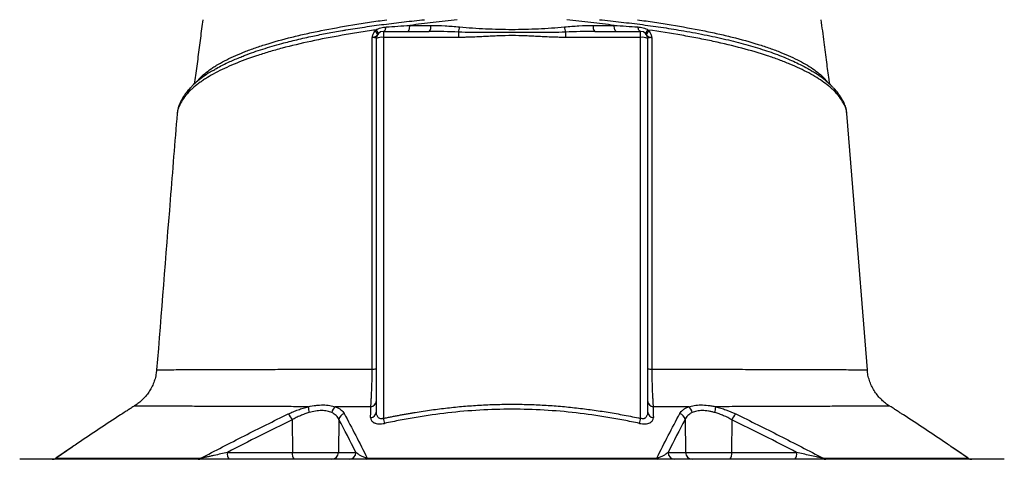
# Model space of a CAD drawing. Header units: millimetres. Extents: x 2154 to 3654, y 1062 to 4821.
# Tile 12 of 13: x 2483 to 3325, y 3849 to 4225. Entities that reach past the tile are written whole.
import ezdxf

# ---------------------------------------------------------------- set-up
doc = ezdxf.new("R2010")
doc.units = ezdxf.units.MM
doc.header["$LTSCALE"] = 2

msp = doc.modelspace()

# ---------------------------------------------------------------- linework, layer by layer
at = {"color": 7, "linetype": 'Continuous', "lineweight": 25}
for p, q in [((2793.62, 4214.98), (2793.62, 4209.82)), ((2793.62, 4214.98), (2832.8, 4214.98)), ((2857.78, 4214.34), (2857.78, 4209.82)), ((2949.46, 4214.34), (2949.46, 4209.82)), ((2974.45, 4214.98), (3013.62, 4214.98)), ((3013.62, 4209.82), (3013.62, 4214.98)), ((2787.62, 3889.74), (2787.62, 4208.98)), ((2793.62, 4209.82), (2793.62, 3884)), ((2857.78, 4209.82), (2793.62, 4209.82)), ((3013.62, 4209.82), (2949.46, 4209.82)), ((3013.62, 3884), (3013.62, 4209.82)), ((3019.62, 4208.98), (3019.62, 3889.74)), ((3178.88, 4166.51), (3178.73, 4166.67)), ((2617.41, 4144.79), (2617.37, 4144.29)), ((3189.98, 4144.18), (3189.86, 4144.79)), ((3207.29, 3925.62), (3207.37, 3925.62)), ((3226.76, 3894.41), (3226.73, 3894.41)), ((2715.69, 3882.77), (2715.81, 3854.88)), ((2755.61, 3883.06), (2755.13, 3854.88)), ((3051.64, 3883.06), (3052.11, 3854.88)), ((3091.56, 3882.77), (3091.43, 3854.88)), ((2527.39, 3859.42), (2513.93, 3850.1)), ((2482.62, 3848.98), (2482.62, 3848.98)), ((3324.63, 3848.98), (2482.62, 3848.98)), ((2660.3, 3854.88), (2715.81, 3854.88)), ((2715.81, 3854.88), (2755.13, 3854.88)), ((2755.13, 3854.88), (2770.1, 3854.88)), ((3037.15, 3854.88), (3052.11, 3854.88)), ((3052.11, 3854.88), (3091.43, 3854.88)), ((3091.43, 3854.88), (3146.95, 3854.88)), ((3324.63, 3848.98), (3324.63, 3848.98))]:
    msp.add_line(p, q, dxfattribs=at)
at = {"color": 8, "linetype": 'Continuous', "lineweight": 25}
for p, q in [((2634.29, 4172.06), (2634.75, 4172.78)), ((3172.6, 4172.13), (3172.5, 4172.77)), ((3172.5, 4172.77), (3173.23, 4171.64)), ((2527.78, 3859.62), (2513.62, 3849.82)), ((3293.62, 3849.82), (3278.93, 3859.99))]:
    msp.add_line(p, q, dxfattribs=at)
at = {"color": 7, "linetype": 'Continuous', "lineweight": 25, "flags": 128}
for points in [[(2793.62, 4214.98), (2793.99, 4215.05), (2794.36, 4215.25), (2794.7, 4215.58), (2795.03, 4216.03), (2795.32, 4216.59), (2795.57, 4217.24), (2795.78, 4217.98), (2795.94, 4218.79)], [(2814.46, 4214.98), (2814.79, 4215.08), (2815.11, 4215.36), (2815.42, 4215.82), (2815.69, 4216.45), (2815.92, 4217.21), (2816.1, 4218.1), (2816.24, 4219.08), (2816.31, 4220.12)], [(2992.78, 4214.98), (2992.45, 4215.08), (2992.13, 4215.36), (2991.83, 4215.82), (2991.56, 4216.45), (2991.33, 4217.21), (2991.14, 4218.1), (2991.01, 4219.08), (2990.93, 4220.12)], [(3013.62, 4214.98), (3013.25, 4215.05), (3012.89, 4215.25), (3012.54, 4215.58), (3012.22, 4216.03), (3011.93, 4216.59), (3011.67, 4217.24), (3011.46, 4217.98), (3011.3, 4218.79)], [(3207.5, 3925.63), (3195.91, 4070.96), (3190.01, 4144.8)]]:
    msp.add_lwpolyline(points, dxfattribs=at)
at = {"color": 7, "linetype": 'Continuous', "lineweight": 25}
for centre, radius, start, end in [((2828.24, 4219.07), 6.12, 318.17656, 9.69023), ((2841.12, 4220.23), 17.67, 340.51498, 355.27945), ((2966.12, 4220.23), 17.67, 184.72055, 199.48502), ((2979.01, 4219.07), 6.12, 170.30977, 221.82344), ((2783.54, 4210.15), 5.66, 23.88868, 60.78744), ((2784.37, 4212.2), 4.84, 9.24299, 55.02444), ((2793.62, 4208.98), 6, 90, 180), ((3013.62, 4208.98), 6, 0, 90), ((3022.87, 4212.2), 4.84, 124.97556, 170.75701), ((3023.7, 4210.15), 5.66, 119.21256, 156.11132), ((2792.15, 4198.42), 11.5, 82.65042, 113.19586), ((3015.09, 4198.42), 11.5, 66.80414, 97.34958), ((2784.7, 3941.61), 15.43, 267.53228, 280.90614), ((3022.54, 3941.61), 15.43, 259.09391, 272.46771), ((2782.17, 3899.25), 5.46, 276.73252, 356.74598), ((3025.08, 3899.24), 5.46, 183.25435, 263.26851), ((2747.96, 3893.64), 18.51, 178.99491, 194.70553), ((2756.79, 3887.79), 7.34, 123.64611, 171.45211), ((3050.45, 3887.79), 7.34, 8.54574, 56.35025), ((3059.29, 3893.64), 18.51, 345.29632, 1.00913), ((2701.77, 3877.13), 15.02, 22.05748, 45.25191), ((2761.88, 3881.98), 6.37, 106.81928, 170.22076), ((2782.16, 3890.06), 5.47, 276.15505, 356.64553), ((2899.52, 3906.32), 108.23, 191.90059, 194.22634), ((2907.73, 3906.32), 108.21, 345.77228, 348.09828), ((3025.08, 3890.06), 5.47, 183.35451, 263.84499), ((3045.36, 3881.98), 6.37, 9.78019, 73.18254), ((3105.48, 3877.13), 15.02, 134.74778, 157.94153), ((2510.44, 3854.98), 6, 270.00008, 305.34457), ((2510.62, 3854.76), 5.78, 270.03734, 301.23082), ((2635.26, 3852.08), 3.1, 271.38011, 313.78027), ((2667.13, 3853.53), 6.97, 168.8058, 220.70472), ((2722.65, 3853.53), 6.97, 168.8058, 220.70472), ((2749.23, 3854.88), 5.9, 270.98724, 359.999), ((2764.2, 3854.88), 5.9, 270.98724, 359.999), ((2778.57, 3850.27), 1.31, 282.04832, 342.44781), ((3028.68, 3850.27), 1.31, 197.55397, 257.9527), ((3043.04, 3854.88), 5.9, 180.001, 269.01276), ((3058.01, 3854.88), 5.9, 180.001, 269.01276), ((3084.6, 3853.53), 6.97, 319.29528, 11.1942), ((3140.11, 3853.53), 6.97, 319.29528, 11.1942), ((3171.99, 3852.08), 3.1, 226.22234, 268.62013), ((3296.81, 3854.98), 6, 234.73929, 269.99999), ((3296.62, 3854.76), 5.78, 238.77219, 269.96266)]:
    msp.add_arc(centre, radius, start, end, dxfattribs=at)
at = {"color": 8, "linetype": 'Continuous', "lineweight": 25}
for centre, radius, start, end in [((2632.43, 4163.03), 5.35, 136.79731, 179.80848), ((3174.82, 4163.02), 5.36, 0.21199, 40.72616), ((2624.97, 4151.94), 5.54, 154.182, 177.13615), ((3182.27, 4151.94), 5.54, 2.86418, 25.58177)]:
    msp.add_arc(centre, radius, start, end, dxfattribs=at)
at = {"color": 7, "linetype": 'Continuous', "lineweight": 25}
for points, knots in [([(2639.16, 4224.98), (2638.49, 4219.71), (2637.14, 4209.15), (2635.08, 4193.18), (2633.38, 4180.11), (2632.3, 4172.39), (2631.96, 4169.97)], [0, 0, 0, 0, 0.289897, 0.579816, 0.868373, 1, 1, 1, 1]), ([(2635.7, 4173.93), (2635.78, 4174.02), (2635.86, 4174.1), (2636.02, 4174.27), (2636.26, 4174.53), (2636.83, 4175.13), (2637.34, 4175.65), (2638.39, 4176.67), (2639.13, 4177.35), (2641.46, 4179.38), (2643.16, 4180.73), (2645.95, 4182.72), (2646.91, 4183.38), (2648.91, 4184.7), (2649.95, 4185.35), (2653.15, 4187.28), (2655.42, 4188.56), (2662.64, 4192.31), (2667.99, 4194.73), (2676.83, 4198.25), (2679.9, 4199.41), (2684.73, 4201.11), (2686.37, 4201.67), (2689.72, 4202.78), (2691.44, 4203.33), (2700.16, 4206.06), (2707.57, 4208.13), (2719.35, 4211.07), (2723.39, 4212.02), (2729.6, 4213.4), (2731.7, 4213.86), (2735.96, 4214.76), (2738.11, 4215.2), (2749.01, 4217.38), (2758.06, 4218.99), (2772.11, 4221.28), (2776.88, 4222.03), (2784.14, 4223.13), (2786.58, 4223.5), (2791.49, 4224.24), (2793.97, 4224.61), (2796.45, 4224.98)], [0, 0, 0, 0, 0.003906, 0.003906, 0.007812, 0.015625, 0.03125, 0.03125, 0.0625, 0.0625, 0.125, 0.125, 0.15625, 0.15625, 0.1875, 0.1875, 0.25, 0.25, 0.375, 0.375, 0.4375, 0.4375, 0.46875, 0.46875, 0.5, 0.5, 0.625, 0.625, 0.6875, 0.6875, 0.71875, 0.71875, 0.75, 0.75, 0.875, 0.875, 0.9375, 0.9375, 0.96875, 0.96875, 1, 1, 1, 1]), ([(2787.14, 4216.16), (2787.81, 4216.58), (2788.51, 4216.94), (2789.95, 4217.55), (2790.69, 4217.81), (2792.18, 4218.23), (2792.93, 4218.39), (2794.44, 4218.65), (2795.19, 4218.74), (2795.94, 4218.79)], [0, 0, 0, 0, 0.25, 0.25, 0.5, 0.5, 0.75, 0.75, 1, 1, 1, 1]), ([(2856.71, 4224.98), (2853.27, 4224.55), (2849.84, 4224.14), (2843.01, 4223.33), (2839.62, 4222.93), (2829.52, 4221.74), (2822.87, 4220.94), (2816.31, 4220.12)], [0, 0, 0, 0, 0.25, 0.25, 0.5, 0.5, 1, 1, 1, 1]), ([(2834.27, 4220.1), (2838.32, 4220.09), (2842.39, 4219.95), (2850.54, 4219.48), (2854.63, 4219.16), (2858.74, 4218.78)], [0, 0, 0, 0, 0.5, 0.5, 1, 1, 1, 1]), ([(2858.74, 4218.78), (2862.43, 4218.44), (2866.15, 4218.15), (2873.59, 4217.66), (2877.33, 4217.45), (2888.56, 4216.92), (2896.1, 4216.7), (2911.16, 4216.7), (2918.68, 4216.92), (2929.92, 4217.45), (2933.66, 4217.66), (2941.1, 4218.15), (2944.81, 4218.44), (2948.51, 4218.78)], [0, 0, 0, 0, 0.125, 0.125, 0.25, 0.25, 0.5, 0.5, 0.75, 0.75, 0.875, 0.875, 1, 1, 1, 1]), ([(2948.51, 4218.78), (2952.61, 4219.16), (2956.7, 4219.48), (2964.86, 4219.95), (2968.92, 4220.09), (2972.98, 4220.1)], [0, 0, 0, 0, 0.5, 0.5, 1, 1, 1, 1]), ([(2990.93, 4220.12), (2984.39, 4220.94), (2977.76, 4221.74), (2967.67, 4222.93), (2964.29, 4223.32), (2957.48, 4224.13), (2954.07, 4224.54), (2950.65, 4224.97)], [0, 0, 0, 0, 0.5, 0.5, 0.75, 0.75, 1, 1, 1, 1]), ([(3010.82, 4224.98), (3015.79, 4224.23), (3020.71, 4223.5), (3030.4, 4222.02), (3035.16, 4221.28), (3049.2, 4218.99), (3058.23, 4217.38), (3069.09, 4215.21), (3071.24, 4214.77), (3075.5, 4213.87), (3077.61, 4213.41), (3083.85, 4212.02), (3087.9, 4211.06), (3099.69, 4208.13), (3107.09, 4206.06), (3117.5, 4202.81), (3120.85, 4201.69), (3125.71, 4199.98), (3127.3, 4199.4), (3130.41, 4198.24), (3131.92, 4197.65), (3139.33, 4194.7), (3144.69, 4192.27), (3154.3, 4187.26), (3158.55, 4184.69), (3164.07, 4180.73), (3165.77, 4179.39), (3168.11, 4177.36), (3168.85, 4176.67), (3169.9, 4175.65), (3170.41, 4175.13), (3170.99, 4174.53), (3171.23, 4174.27), (3171.38, 4174.1), (3171.46, 4174.02), (3171.54, 4173.93)], [0, 0, 0, 0, 0.0625, 0.0625, 0.125, 0.125, 0.25, 0.25, 0.28125, 0.28125, 0.3125, 0.3125, 0.375, 0.375, 0.5, 0.5, 0.5625, 0.5625, 0.59375, 0.59375, 0.625, 0.625, 0.75, 0.75, 0.875, 0.875, 0.9375, 0.9375, 0.96875, 0.96875, 0.984375, 0.992187, 0.996094, 0.996094, 1, 1, 1, 1]), ([(3011.3, 4218.79), (3012.81, 4218.69), (3014.33, 4218.44), (3016.56, 4217.81), (3017.3, 4217.55), (3018.74, 4216.94), (3019.43, 4216.58), (3020.1, 4216.16)], [0, 0, 0, 0, 0.5, 0.5, 0.75, 0.75, 1, 1, 1, 1]), ([(3175.31, 4169.73), (3175.11, 4171.12), (3174.23, 4177.41), (3172.66, 4189.4), (3170.44, 4206.44), (3168.9, 4218.55), (3168.08, 4224.98)], [0, 0, 0, 0, 0.075401, 0.341304, 0.649487, 1, 1, 1, 1]), ([(2787.14, 4216.16), (2782.25, 4215.46), (2777.4, 4214.73), (2770.22, 4213.6), (2767.84, 4213.22), (2763.11, 4212.43), (2760.76, 4212.04), (2749.11, 4210.01), (2740.18, 4208.29), (2723.08, 4204.62), (2714.91, 4202.67), (2705.17, 4200.08), (2703.24, 4199.56), (2699.45, 4198.49), (2697.59, 4197.96), (2693.92, 4196.87), (2692.11, 4196.32), (2688.55, 4195.2), (2686.79, 4194.64), (2678.21, 4191.8), (2671.86, 4189.44), (2660.18, 4184.57), (2654.84, 4182.05), (2647.57, 4178.16), (2645.27, 4176.84), (2642.01, 4174.83), (2640.95, 4174.16), (2638.91, 4172.8), (2637.91, 4172.11), (2635.03, 4170.05), (2633.25, 4168.67), (2630.79, 4166.57), (2630, 4165.87), (2628.49, 4164.47), (2627.77, 4163.77), (2627.08, 4163.05)], [0, 0, 0, 0, 0.0625, 0.0625, 0.09375, 0.09375, 0.125, 0.125, 0.25, 0.25, 0.375, 0.375, 0.40625, 0.40625, 0.4375, 0.4375, 0.46875, 0.46875, 0.5, 0.5, 0.625, 0.625, 0.75, 0.75, 0.8125, 0.8125, 0.84375, 0.84375, 0.875, 0.875, 0.9375, 0.9375, 0.96875, 0.96875, 1, 1, 1, 1]), ([(2784.16, 4209.78), (2784.19, 4210.02), (2784.24, 4210.25), (2784.34, 4210.73), (2784.4, 4210.96), (2784.6, 4211.66), (2784.76, 4212.12), (2785.3, 4213.45), (2785.76, 4214.3), (2786.3, 4215.08)], [0, 0, 0, 0, 0.125, 0.125, 0.25, 0.25, 0.5, 0.5, 1, 1, 1, 1]), ([(2788.72, 4212.44), (2788.42, 4212.02), (2788.19, 4211.64), (2787.68, 4211), (2787.4, 4210.73), (2786.71, 4210.31), (2786.3, 4210.15), (2785.57, 4209.96), (2785.31, 4209.91), (2784.76, 4209.83), (2784.46, 4209.8), (2784.16, 4209.78)], [0, 0, 0, 0, 0.25, 0.25, 0.5, 0.5, 0.75, 0.75, 0.875, 0.875, 1, 1, 1, 1]), ([(2949.46, 4214.34), (2945.65, 4214.17), (2941.84, 4214.08), (2934.2, 4213.98), (2930.38, 4213.97), (2922.74, 4213.99), (2918.92, 4214.01), (2911.27, 4214.06), (2907.44, 4214.07), (2899.79, 4214.07), (2895.97, 4214.06), (2888.32, 4214.01), (2884.5, 4213.99), (2876.86, 4213.97), (2873.04, 4213.98), (2865.41, 4214.08), (2861.59, 4214.17), (2857.78, 4214.34)], [0, 0, 0, 0, 0.125, 0.125, 0.25, 0.25, 0.375, 0.375, 0.5, 0.5, 0.625, 0.625, 0.75, 0.75, 0.875, 0.875, 1, 1, 1, 1]), ([(2949.46, 4209.82), (2948.77, 4209.82), (2947.34, 4209.83), (2945.16, 4209.86), (2942.87, 4209.9), (2940.47, 4209.97), (2937.93, 4210.06), (2935.19, 4210.17), (2931.37, 4210.35), (2926.55, 4210.59), (2920.83, 4210.88), (2913.2, 4211.22), (2903.64, 4211.44), (2894.09, 4211.22), (2886.45, 4210.88), (2880.72, 4210.59), (2875.89, 4210.35), (2872.07, 4210.17), (2868.79, 4210.04), (2865.24, 4209.92), (2861.41, 4209.84), (2858.96, 4209.83), (2857.78, 4209.82)], [0, 0, 0, 0, 0.022684, 0.046516, 0.071499, 0.097634, 0.124921, 0.154514, 0.187387, 0.249861, 0.312336, 0.374801, 0.499716, 0.624752, 0.687296, 0.74984, 0.812385, 0.845303, 0.874927, 0.919825, 0.961514, 1, 1, 1, 1]), ([(3018.53, 4212.44), (3018.82, 4212.03), (3019.05, 4211.64), (3019.56, 4210.99), (3019.84, 4210.73), (3020.54, 4210.31), (3020.95, 4210.15), (3021.92, 4209.9), (3022.48, 4209.82), (3023.08, 4209.78)], [0, 0, 0, 0, 0.25, 0.25, 0.5, 0.5, 0.75, 0.75, 1, 1, 1, 1]), ([(3180.17, 4163.04), (3179.49, 4163.75), (3178.77, 4164.46), (3177.25, 4165.87), (3176.47, 4166.57), (3174, 4168.66), (3172.23, 4170.04), (3166.52, 4174.13), (3162.19, 4176.8), (3152.5, 4182), (3147.14, 4184.54), (3139.75, 4187.62), (3138.23, 4188.23), (3135.15, 4189.44), (3133.57, 4190.04), (3128.78, 4191.82), (3125.47, 4192.98), (3115.22, 4196.37), (3107.95, 4198.52), (3092.54, 4202.62), (3084.39, 4204.57), (3073.64, 4206.88), (3071.45, 4207.33), (3067.04, 4208.23), (3064.82, 4208.67), (3060.32, 4209.54), (3058.05, 4209.97), (3053.46, 4210.81), (3051.14, 4211.22), (3039.48, 4213.25), (3029.9, 4214.75), (3020.1, 4216.16)], [0, 0, 0, 0, 0.03125, 0.03125, 0.0625, 0.0625, 0.125, 0.125, 0.25, 0.25, 0.375, 0.375, 0.40625, 0.40625, 0.4375, 0.4375, 0.5, 0.5, 0.625, 0.625, 0.75, 0.75, 0.78125, 0.78125, 0.8125, 0.8125, 0.84375, 0.84375, 0.875, 0.875, 1, 1, 1, 1]), ([(3020.94, 4215.08), (3021.48, 4214.3), (3021.94, 4213.45), (3022.49, 4212.11), (3022.65, 4211.66), (3022.85, 4210.96), (3022.91, 4210.73), (3023.01, 4210.25), (3023.05, 4210.02), (3023.08, 4209.78)], [0, 0, 0, 0, 0.5, 0.5, 0.75, 0.75, 0.875, 0.875, 1, 1, 1, 1]), ([(2784.04, 3926.19), (2784.07, 3949.92), (2784.09, 3973.64), (2784.13, 4021.02), (2784.14, 4044.69), (2784.17, 4091.97), (2784.17, 4115.58), (2784.18, 4162.74), (2784.17, 4186.27), (2784.16, 4209.78)], [0, 0, 0, 0, 0.25, 0.25, 0.5, 0.5, 0.75, 0.75, 1, 1, 1, 1]), ([(2787.62, 4208.98), (2787.62, 4209.07), (2787.54, 4209.15), (2787.31, 4209.26), (2787.21, 4209.3), (2786.99, 4209.38), (2786.85, 4209.41), (2786.4, 4209.52), (2786.03, 4209.58), (2785.18, 4209.69), (2784.69, 4209.74), (2784.16, 4209.78)], [0, 0, 0, 0, 0.25, 0.25, 0.375, 0.375, 0.5, 0.5, 0.75, 0.75, 1, 1, 1, 1]), ([(3023.08, 4209.78), (3022.55, 4209.74), (3022.06, 4209.69), (3021.21, 4209.58), (3020.84, 4209.52), (3020.39, 4209.41), (3020.26, 4209.38), (3020.03, 4209.3), (3019.93, 4209.26), (3019.7, 4209.15), (3019.62, 4209.07), (3019.62, 4208.98)], [0, 0, 0, 0, 0.25, 0.25, 0.5, 0.5, 0.625, 0.625, 0.75, 0.75, 1, 1, 1, 1]), ([(3023.08, 4209.78), (3023.07, 4186.27), (3023.07, 4162.74), (3023.07, 4115.58), (3023.08, 4091.97), (3023.1, 4044.69), (3023.12, 4021.02), (3023.15, 3973.64), (3023.18, 3949.92), (3023.21, 3926.19)], [0, 0, 0, 0, 0.25, 0.25, 0.5, 0.5, 0.75, 0.75, 1, 1, 1, 1]), ([(2647.96, 4181.46), (2648.89, 4182.07), (2652.96, 4184.7), (2660.8, 4188.6), (2668.52, 4191.75), (2671.73, 4193.06)], [0, 0, 0, 0, 0.147684, 0.64502, 1, 1, 1, 1]), ([(3138.09, 4192.03), (3142.22, 4190.26), (3148.86, 4187.42), (3156, 4183.6), (3159.23, 4181.61), (3160.57, 4180.78)], [0, 0, 0, 0, 0.489168, 0.787524, 1, 1, 1, 1]), ([(2647.37, 4181.25), (2646.71, 4180.86), (2643.97, 4179.26), (2639.72, 4176.35), (2634.65, 4172.48), (2630.95, 4169.26), (2629.13, 4167.24), (2628.59, 4166.65)], [0, 0, 0, 0, 0.085046, 0.351112, 0.616923, 0.887659, 1, 1, 1, 1]), ([(3178.68, 4166.36), (3178.15, 4166.95), (3176.37, 4168.93), (3172.72, 4172.21), (3167.72, 4176.14), (3163.82, 4178.91), (3161.45, 4180.3), (3161.12, 4180.49)], [0, 0, 0, 0, 0.121036, 0.400053, 0.678675, 0.955884, 1, 1, 1, 1]), ([(2627.08, 4163.05), (2625.38, 4161.27), (2623.88, 4159.43), (2621.33, 4155.76), (2620.27, 4153.93), (2619.44, 4152.22)], [0, 0, 0, 0, 0.5, 0.5, 1, 1, 1, 1]), ([(2628.56, 4166.67), (2627.6, 4165.62), (2625.41, 4163.23), (2622.71, 4159.35), (2620.88, 4156.26), (2620.15, 4154.65), (2620.01, 4154.35)], [0, 0, 0, 0, 0.25978, 0.59281, 0.922764, 1, 1, 1, 1]), ([(3187.27, 4154.33), (3186.63, 4155.59), (3185.32, 4158.15), (3182.56, 4162.18), (3180.32, 4165.07), (3178.86, 4166.5), (3178.71, 4166.65)], [0, 0, 0, 0, 0.309524, 0.632567, 0.962383, 1, 1, 1, 1]), ([(3187.8, 4152.22), (3186.97, 4153.93), (3185.92, 4155.75), (3183.37, 4159.42), (3181.88, 4161.26), (3180.17, 4163.04)], [0, 0, 0, 0, 0.5, 0.5, 1, 1, 1, 1]), ([(2620.05, 4154.31), (2619.72, 4153.64), (2618.78, 4151.76), (2617.97, 4149.32), (2617.71, 4147.54), (2617.65, 4147.05)], [0, 0, 0, 0, 0.2883862, 0.8059553, 1, 1, 1, 1]), ([(3190.07, 4144.14), (3190.06, 4144.42), (3190.04, 4146.04), (3189.35, 4148.99), (3188.42, 4152.11), (3187.51, 4153.85), (3187.27, 4154.32)], [0, 0, 0, 0, 0.079639, 0.465129, 0.854744, 1, 1, 1, 1]), ([(2617.24, 4144.8), (2615.27, 4120.19), (2609.43, 4047.13), (2603.6, 3974.07), (2599.74, 3925.62)], [0, 0, 0, 0, 0.33689, 1, 1, 1, 1]), ([(2617.5, 4146.18), (2617.37, 4145.59), (2617.22, 4144.95), (2617.22, 4144.31), (2617.22, 4144.26)], [0, 0, 0, 0, 0.929181, 1, 1, 1, 1]), ([(2599.64, 3925.64), (2599.57, 3924.64), (2599.38, 3922.03), (2598.42, 3917.94), (2596.89, 3913.49), (2594.9, 3909.37), (2592.53, 3905.61), (2589.85, 3902.24), (2586.94, 3899.27), (2583.83, 3896.74), (2581.64, 3895.16), (2580.45, 3894.52), (2580.39, 3894.49)], [0, 0, 0, 0, 0.079121, 0.20619, 0.32959, 0.449487, 0.565935, 0.678886, 0.788199, 0.893633, 0.994828, 1, 1, 1, 1]), ([(2782.81, 3893.82), (2782.97, 3895.5), (2783.13, 3897.47), (2783.31, 3900.32), (2783.34, 3900.91), (2783.41, 3902.13), (2783.45, 3902.76), (2783.54, 3904.69), (2783.6, 3906.03), (2783.71, 3908.82), (2783.76, 3910.26), (2783.83, 3912.51), (2783.85, 3913.27), (2783.89, 3914.83), (2783.91, 3915.62), (2783.99, 3919.58), (2784.03, 3922.85), (2784.04, 3926.19)], [0, 0, 0, 0, 0.25, 0.25, 0.3125, 0.3125, 0.375, 0.375, 0.5, 0.5, 0.625, 0.625, 0.6875, 0.6875, 0.75, 0.75, 1, 1, 1, 1]), ([(3023.21, 3926.19), (3023.22, 3922.85), (3023.26, 3919.6), (3023.35, 3914.86), (3023.39, 3913.29), (3023.48, 3910.29), (3023.53, 3908.84), (3023.64, 3906.05), (3023.7, 3904.7), (3023.83, 3902.12), (3023.9, 3900.91), (3024.04, 3898.63), (3024.12, 3897.56), (3024.27, 3895.58), (3024.35, 3894.66), (3024.44, 3893.82)], [0, 0, 0, 0, 0.25, 0.25, 0.375, 0.375, 0.5, 0.5, 0.625, 0.625, 0.75, 0.75, 0.875, 0.875, 1, 1, 1, 1]), ([(3226.77, 3894.48), (3226.72, 3894.51), (3225.43, 3895.19), (3223.05, 3896.94), (3219.66, 3899.75), (3216.55, 3903.08), (3213.78, 3906.8), (3211.44, 3910.86), (3209.57, 3915.2), (3208.26, 3919.76), (3207.56, 3923.26), (3207.49, 3925.24), (3207.48, 3925.63)], [0, 0, 0, 0, 0.004239, 0.115087, 0.2316, 0.351278, 0.472986, 0.596013, 0.71991, 0.844382, 0.969226, 1, 1, 1, 1]), ([(2580.24, 3894.38), (2580.17, 3894.33), (2580.01, 3894.23), (2578.54, 3893.25), (2576.13, 3891.66), (2572.89, 3889.55), (2570.21, 3887.82), (2568.85, 3886.95)], [0, 0, 0, 0, 0.17805, 0.380751, 0.590983, 0.792748, 1, 1, 1, 1]), ([(2712.34, 3887.8), (2713.69, 3888.45), (2715.06, 3889.07), (2717.86, 3890.26), (2719.28, 3890.82), (2722.14, 3891.86), (2723.58, 3892.34), (2725.78, 3893), (2726.52, 3893.21), (2727.99, 3893.61), (2728.72, 3893.8), (2729.45, 3893.97)], [0, 0, 0, 0, 0.25, 0.25, 0.5, 0.5, 0.75, 0.75, 0.875, 0.875, 1, 1, 1, 1]), ([(2729.45, 3893.97), (2731.67, 3894.44), (2733.83, 3894.82), (2737.02, 3895.22), (2738.07, 3895.32), (2740.14, 3895.45), (2741.16, 3895.49), (2744.13, 3895.48), (2746.01, 3895.33), (2748.67, 3894.92), (2749.53, 3894.75), (2751.18, 3894.36), (2751.97, 3894.14), (2752.73, 3893.9)], [0, 0, 0, 0, 0.25, 0.25, 0.375, 0.375, 0.5, 0.5, 0.75, 0.75, 0.875, 0.875, 1, 1, 1, 1]), ([(2749.54, 3888.88), (2748.94, 3889.15), (2748.31, 3889.4), (2746.99, 3889.84), (2746.29, 3890.04), (2744.09, 3890.52), (2742.52, 3890.69), (2740.01, 3890.7), (2739.14, 3890.66), (2737.37, 3890.5), (2736.47, 3890.38), (2733.76, 3889.91), (2731.93, 3889.47), (2730.06, 3888.94)], [0, 0, 0, 0, 0.125, 0.125, 0.25, 0.25, 0.5, 0.5, 0.625, 0.625, 0.75, 0.75, 1, 1, 1, 1]), ([(2752.73, 3893.9), (2753.6, 3893.57), (2754.42, 3893.19), (2755.93, 3892.34), (2756.61, 3891.89), (2758.43, 3890.41), (2759.37, 3889.3), (2760.04, 3888.08)], [0, 0, 0, 0, 0.25, 0.25, 0.5, 0.5, 1, 1, 1, 1]), ([(2782.81, 3893.82), (2777.66, 3893.83), (2772.59, 3893.84), (2762.56, 3893.87), (2757.61, 3893.88), (2752.73, 3893.9)], [0, 0, 0, 0, 0.5, 0.5, 1, 1, 1, 1]), ([(2782.75, 3884.62), (2782.76, 3886.61), (2782.77, 3888.59), (2782.79, 3890.57), (2782.79, 3891.65), (2782.8, 3892.74), (2782.81, 3893.82)], [0, 0, 0, 0, 0.006000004, 0.006000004, 0.006000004, 0.009284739, 0.009284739, 0.009284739, 0.009284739]), ([(2793.62, 3884), (2794.77, 3884.24), (2797.07, 3884.73), (2800.52, 3885.42), (2803.95, 3886.1), (2807.37, 3886.75), (2810.77, 3887.38), (2814.16, 3887.99), (2817.53, 3888.58), (2824.37, 3889.72), (2834.62, 3891.28), (2848.38, 3893.01), (2862.12, 3894.38), (2875.95, 3895.37), (2889.77, 3895.96), (2903.58, 3896.16), (2917.36, 3895.96), (2931.15, 3895.37), (2945.01, 3894.39), (2956.49, 3893.25), (2965.59, 3892.16), (2972.31, 3891.28), (2979.07, 3890.3), (2985.89, 3889.23), (2992.75, 3888.06), (2999.67, 3886.8), (3006.63, 3885.46), (3011.28, 3884.49), (3013.62, 3884)], [0, 0, 0, 0, 0.015939, 0.031794, 0.047567, 0.063258, 0.078867, 0.094395, 0.109843, 0.12521, 0.188192, 0.250162, 0.312872, 0.374969, 0.437621, 0.500012, 0.561814, 0.624018, 0.686676, 0.749836, 0.780101, 0.810643, 0.841468, 0.872581, 0.903986, 0.935688, 0.967691, 1, 1, 1, 1]), ([(3012.63, 3879.72), (3008.14, 3880.68), (3003.65, 3881.59), (2994.64, 3883.3), (2990.13, 3884.11), (2976.56, 3886.36), (2967.5, 3887.64), (2940.24, 3890.74), (2921.98, 3891.83), (2885.27, 3891.83), (2867, 3890.74), (2839.74, 3887.64), (2830.68, 3886.36), (2817.12, 3884.11), (2812.6, 3883.3), (2803.59, 3881.59), (2799.1, 3880.68), (2794.61, 3879.72)], [0, 0, 0, 0, 0.0625, 0.0625, 0.125, 0.125, 0.25, 0.25, 0.5, 0.5, 0.75, 0.75, 0.875, 0.875, 0.9375, 0.9375, 1, 1, 1, 1]), ([(3054.52, 3893.9), (3049.64, 3893.88), (3044.7, 3893.87), (3034.67, 3893.84), (3029.59, 3893.83), (3024.44, 3893.82)], [0, 0, 0, 0, 0.5, 0.5, 1, 1, 1, 1]), ([(3024.44, 3893.82), (3024.45, 3891.84), (3024.46, 3889.86), (3024.47, 3887.88), (3024.48, 3886.8), (3024.49, 3885.71), (3024.49, 3884.62)], [0, 0, 0, 0, 0.006000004, 0.006000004, 0.006000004, 0.009285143, 0.009285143, 0.009285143, 0.009285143]), ([(3047.2, 3888.08), (3047.54, 3888.69), (3047.94, 3889.28), (3048.89, 3890.39), (3049.43, 3890.91), (3050.64, 3891.89), (3051.32, 3892.35), (3052.81, 3893.18), (3053.64, 3893.57), (3054.52, 3893.9)], [0, 0, 0, 0, 0.25, 0.25, 0.5, 0.5, 0.75, 0.75, 1, 1, 1, 1]), ([(3054.52, 3893.9), (3056.03, 3894.38), (3057.67, 3894.77), (3060.31, 3895.19), (3061.23, 3895.29), (3063.12, 3895.44), (3064.1, 3895.48), (3067.07, 3895.49), (3069.12, 3895.35), (3072.32, 3894.96), (3073.4, 3894.79), (3075.58, 3894.42), (3076.68, 3894.2), (3077.79, 3893.97)], [0, 0, 0, 0, 0.25, 0.25, 0.375, 0.375, 0.5, 0.5, 0.75, 0.75, 0.875, 0.875, 1, 1, 1, 1]), ([(3077.19, 3888.94), (3076.25, 3889.21), (3075.32, 3889.45), (3073.47, 3889.88), (3072.54, 3890.08), (3069.81, 3890.54), (3068.06, 3890.7), (3065.55, 3890.69), (3064.73, 3890.65), (3063.14, 3890.47), (3062.38, 3890.35), (3060.21, 3889.87), (3058.9, 3889.42), (3057.71, 3888.88)], [0, 0, 0, 0, 0.125, 0.125, 0.25, 0.25, 0.5, 0.5, 0.625, 0.625, 0.75, 0.75, 1, 1, 1, 1]), ([(3077.79, 3893.97), (3079.25, 3893.62), (3080.71, 3893.23), (3082.92, 3892.56), (3083.66, 3892.33), (3085.11, 3891.84), (3085.84, 3891.59), (3089.42, 3890.29), (3092.2, 3889.1), (3094.9, 3887.8)], [0, 0, 0, 0, 0.25, 0.25, 0.375, 0.375, 0.5, 0.5, 1, 1, 1, 1]), ([(3238.4, 3886.95), (3237.67, 3887.41), (3235.76, 3888.64), (3233, 3890.43), (3230.43, 3892.11), (3228.5, 3893.39), (3227.35, 3894.15), (3226.85, 3894.48), (3226.99, 3894.39), (3226.99, 3894.39)], [0, 0, 0, 0, 0.108351, 0.28718, 0.46985, 0.639472, 0.813333, 0.994852, 1, 1, 1, 1]), ([(2568.85, 3886.95), (2556.61, 3879), (2542.86, 3870.08), (2529.27, 3860.65), (2527.78, 3859.62)], [0, 0, 0, 0, 0.890436, 1, 1, 1, 1]), ([(2637.4, 3849.84), (2649.8, 3856.35), (2662.24, 3862.79), (2687.21, 3875.46), (2699.74, 3881.7), (2712.34, 3887.8)], [0, 0, 0, 0, 0.5, 0.5, 1, 1, 1, 1]), ([(2730.06, 3888.94), (2729.43, 3888.77), (2728.81, 3888.58), (2727.56, 3888.18), (2726.94, 3887.97), (2725.08, 3887.3), (2723.86, 3886.81), (2721.46, 3885.77), (2720.28, 3885.21), (2717.95, 3884.03), (2716.8, 3883.41), (2715.69, 3882.77)], [0, 0, 0, 0, 0.125, 0.125, 0.25, 0.25, 0.5, 0.5, 0.75, 0.75, 1, 1, 1, 1]), ([(2755.61, 3883.06), (2755.06, 3884.27), (2754.3, 3885.37), (2752.79, 3886.85), (2752.23, 3887.31), (2750.96, 3888.16), (2750.28, 3888.54), (2749.54, 3888.88)], [0, 0, 0, 0, 0.5, 0.5, 0.75, 0.75, 1, 1, 1, 1]), ([(2760.04, 3888.08), (2763.39, 3882.01), (2766.7, 3875.76), (2773.29, 3863), (2776.56, 3856.48), (2779.82, 3849.87)], [0, 0, 0, 0, 0.5, 0.5, 1, 1, 1, 1]), ([(2782.75, 3884.62), (2782.75, 3884.19), (2782.8, 3883.78), (2783.03, 3882.97), (2783.21, 3882.58), (2783.69, 3881.85), (2784, 3881.5), (2784.76, 3880.86), (2785.2, 3880.57), (2785.98, 3880.19), (2786.26, 3880.07), (2786.86, 3879.85), (2787.17, 3879.76), (2788.15, 3879.51), (2788.89, 3879.39), (2790.04, 3879.31), (2790.44, 3879.3), (2791.25, 3879.3), (2791.67, 3879.32), (2792.93, 3879.42), (2793.77, 3879.54), (2794.61, 3879.72)], [0, 0, 0, 0, 0.125, 0.125, 0.25, 0.25, 0.375, 0.375, 0.5, 0.5, 0.5625, 0.5625, 0.625, 0.625, 0.75, 0.75, 0.8125, 0.8125, 0.875, 0.875, 1, 1, 1, 1]), ([(2793.62, 3884), (2793.38, 3883.9), (2793.13, 3883.81), (2792.63, 3883.69), (2792.37, 3883.65), (2791.6, 3883.6), (2791.12, 3883.66), (2790.26, 3883.96), (2789.89, 3884.18), (2789.27, 3884.7), (2789, 3885), (2788.56, 3885.64), (2788.38, 3885.98), (2788.09, 3886.69), (2787.97, 3887.05), (2787.7, 3888.17), (2787.62, 3888.95), (2787.62, 3889.74)], [0, 0, 0, 0, 0.0625, 0.0625, 0.125, 0.125, 0.25, 0.25, 0.375, 0.375, 0.5, 0.5, 0.625, 0.625, 0.75, 0.75, 1, 1, 1, 1]), ([(3012.63, 3879.72), (3013.48, 3879.54), (3014.32, 3879.42), (3015.59, 3879.32), (3016.01, 3879.3), (3016.82, 3879.3), (3017.21, 3879.31), (3018.37, 3879.39), (3019.1, 3879.51), (3020.42, 3879.84), (3021.01, 3880.06), (3022.05, 3880.57), (3022.5, 3880.86), (3023.25, 3881.51), (3023.56, 3881.86), (3024.28, 3882.96), (3024.5, 3883.76), (3024.49, 3884.62)], [0, 0, 0, 0, 0.125, 0.125, 0.1875, 0.1875, 0.25, 0.25, 0.375, 0.375, 0.5, 0.5, 0.625, 0.625, 0.75, 0.75, 1, 1, 1, 1]), ([(3019.62, 3889.74), (3019.62, 3888.95), (3019.54, 3888.18), (3019.28, 3887.06), (3019.16, 3886.69), (3018.86, 3885.99), (3018.68, 3885.65), (3018.25, 3885.01), (3017.98, 3884.71), (3017.52, 3884.32), (3017.35, 3884.2), (3016.98, 3883.99), (3016.78, 3883.89), (3016.35, 3883.74), (3016.12, 3883.69), (3015.64, 3883.62), (3015.39, 3883.61), (3014.62, 3883.66), (3014.11, 3883.79), (3013.62, 3884)], [0, 0, 0, 0, 0.25, 0.25, 0.375, 0.375, 0.5, 0.5, 0.625, 0.625, 0.6875, 0.6875, 0.75, 0.75, 0.8125, 0.8125, 0.875, 0.875, 1, 1, 1, 1]), ([(3027.43, 3849.87), (3030.68, 3856.48), (3033.95, 3863), (3040.54, 3875.76), (3043.86, 3882.01), (3047.2, 3888.08)], [0, 0, 0, 0, 0.5, 0.5, 1, 1, 1, 1]), ([(3057.71, 3888.88), (3056.96, 3888.54), (3056.27, 3888.16), (3055.02, 3887.31), (3054.46, 3886.85), (3053.46, 3885.87), (3053.01, 3885.35), (3052.24, 3884.24), (3051.91, 3883.66), (3051.64, 3883.06)], [0, 0, 0, 0, 0.25, 0.25, 0.5, 0.5, 0.75, 0.75, 1, 1, 1, 1]), ([(3091.56, 3882.77), (3089.32, 3884.06), (3087, 3885.24), (3083.99, 3886.54), (3083.39, 3886.8), (3082.16, 3887.29), (3081.54, 3887.52), (3079.67, 3888.2), (3078.43, 3888.6), (3077.19, 3888.94)], [0, 0, 0, 0, 0.5, 0.5, 0.625, 0.625, 0.75, 0.75, 1, 1, 1, 1]), ([(3094.9, 3887.8), (3107.5, 3881.69), (3120.03, 3875.46), (3145.01, 3862.79), (3157.44, 3856.35), (3169.84, 3849.84)], [0, 0, 0, 0, 0.5, 0.5, 1, 1, 1, 1]), ([(3278.93, 3859.99), (3277.61, 3860.9), (3264.2, 3870.2), (3250.63, 3879.01), (3238.4, 3886.95)], [0, 0, 0, 0, 0.097882, 1, 1, 1, 1]), ([(3293.35, 3850.1), (3293.31, 3850.13), (3288.66, 3853.42), (3283.97, 3856.61), (3279.31, 3859.77)], [0, 0, 0, 0, 0.008158, 1, 1, 1, 1]), ([(2513.62, 3849.82), (2515.79, 3849.82), (2518.36, 3849.82), (2522.82, 3849.82), (2524.4, 3849.82), (2527.77, 3849.82), (2529.56, 3849.82), (2538.96, 3849.83), (2547.95, 3849.83), (2563.6, 3849.83), (2569.18, 3849.83), (2578.11, 3849.83), (2581.17, 3849.83), (2587.46, 3849.83), (2590.69, 3849.84), (2597.31, 3849.84), (2600.71, 3849.84), (2607.65, 3849.84), (2611.19, 3849.84), (2622.04, 3849.84), (2629.57, 3849.84), (2637.4, 3849.84)], [0, 0, 0, 0, 0.125, 0.125, 0.1875, 0.1875, 0.25, 0.25, 0.5, 0.5, 0.625, 0.625, 0.6875, 0.6875, 0.75, 0.75, 0.8125, 0.8125, 0.875, 0.875, 1, 1, 1, 1]), ([(2660.3, 3854.88), (2658.43, 3854.45), (2656.55, 3854.02), (2652.76, 3853.16), (2650.86, 3852.73), (2647.99, 3852.09), (2647.03, 3851.88), (2645.09, 3851.46), (2644.12, 3851.24), (2642.18, 3850.82), (2641.21, 3850.62), (2639.75, 3850.31), (2639.27, 3850.21), (2638.32, 3850.02), (2637.85, 3849.93), (2637.4, 3849.84)], [0, 0, 0, 0, 0.25, 0.25, 0.5, 0.5, 0.625, 0.625, 0.75, 0.75, 0.875, 0.875, 0.9375, 0.9375, 1, 1, 1, 1]), ([(2779.82, 3849.87), (2779.42, 3849.95), (2779.06, 3850.05), (2778.4, 3850.24), (2778.09, 3850.33), (2777.22, 3850.63), (2776.71, 3850.84), (2775.27, 3851.47), (2774.46, 3851.89), (2772.98, 3852.74), (2772.32, 3853.17), (2771.12, 3854.02), (2770.58, 3854.45), (2770.1, 3854.88)], [0, 0, 0, 0, 0.0625, 0.0625, 0.125, 0.125, 0.25, 0.25, 0.5, 0.5, 0.75, 0.75, 1, 1, 1, 1]), ([(2779.82, 3849.87), (2784.82, 3849.87), (2789.86, 3849.87), (2799.99, 3849.87), (2805.09, 3849.87), (2820.4, 3849.88), (2830.67, 3849.88), (2861.63, 3849.88), (2882.48, 3849.88), (2924.61, 3849.88), (2945.48, 3849.88), (2976.5, 3849.88), (2986.8, 3849.88), (3007.28, 3849.87), (3017.41, 3849.87), (3027.43, 3849.87)], [0, 0, 0, 0, 0.0625, 0.0625, 0.125, 0.125, 0.25, 0.25, 0.5, 0.5, 0.75, 0.75, 0.875, 0.875, 1, 1, 1, 1]), ([(3037.15, 3854.88), (3036.66, 3854.45), (3036.12, 3854.03), (3034.92, 3853.17), (3034.27, 3852.75), (3033.16, 3852.11), (3032.77, 3851.9), (3031.94, 3851.47), (3031.5, 3851.26), (3030.54, 3850.84), (3030.03, 3850.64), (3029.16, 3850.34), (3028.85, 3850.24), (3028.19, 3850.05), (3027.83, 3849.95), (3027.43, 3849.87)], [0, 0, 0, 0, 0.25, 0.25, 0.5, 0.5, 0.625, 0.625, 0.75, 0.75, 0.875, 0.875, 0.9375, 0.9375, 1, 1, 1, 1]), ([(3169.84, 3849.84), (3169.4, 3849.93), (3168.93, 3850.02), (3167.98, 3850.21), (3167.5, 3850.31), (3166.05, 3850.61), (3165.08, 3850.82), (3162.16, 3851.45), (3160.22, 3851.88), (3156.39, 3852.73), (3154.48, 3853.16), (3150.7, 3854.02), (3148.82, 3854.45), (3146.95, 3854.88)], [0, 0, 0, 0, 0.0625, 0.0625, 0.125, 0.125, 0.25, 0.25, 0.5, 0.5, 0.75, 0.75, 1, 1, 1, 1]), ([(3169.84, 3849.84), (3173.76, 3849.84), (3177.61, 3849.84), (3185.16, 3849.84), (3188.86, 3849.84), (3199.72, 3849.84), (3206.62, 3849.84), (3226.36, 3849.83), (3238.22, 3849.83), (3259.29, 3849.83), (3268.29, 3849.83), (3279.53, 3849.82), (3282.9, 3849.82), (3288.87, 3849.82), (3291.45, 3849.82), (3293.62, 3849.82)], [0, 0, 0, 0, 0.0625, 0.0625, 0.125, 0.125, 0.25, 0.25, 0.5, 0.5, 0.75, 0.75, 0.875, 0.875, 1, 1, 1, 1])]:
    msp.add_open_spline(points, degree=3, knots=knots, dxfattribs=at)
at = {"color": 8, "linetype": 'Continuous', "lineweight": 25}
for points, knots in [([(2671.73, 4193.06), (2672.98, 4193.59), (2678.58, 4195.98), (2690.22, 4199.88), (2705.08, 4204.28), (2719.54, 4207.93), (2732.52, 4210.84), (2745.54, 4213.44), (2755.16, 4215.17), (2765.79, 4216.95), (2777.51, 4218.76), (2794.09, 4221.04), (2811.19, 4223.14), (2822.96, 4224.37), (2828.84, 4224.98)], [0, 0, 0, 0, 0.035434, 0.158803, 0.280764, 0.369201, 0.457637, 0.535147, 0.612657, 0.630814, 0.722604, 0.814397, 0.907198, 1, 1, 1, 1]), ([(2978.4, 4224.98), (2984.64, 4224.33), (2997.12, 4223.02), (3015.4, 4220.75), (3033.26, 4218.26), (3051.82, 4215.28), (3070.47, 4211.78), (3088.85, 4207.7), (3105.92, 4203.27), (3121.5, 4198.4), (3132.36, 4194.63), (3137.27, 4192.4), (3138.09, 4192.03)], [0, 0, 0, 0, 0.096195, 0.19239, 0.290423, 0.388452, 0.507804, 0.623227, 0.738651, 0.8574, 0.97615, 1, 1, 1, 1]), ([(2619.44, 4152.22), (2618.62, 4150.41), (2617.51, 4147.93), (2617.43, 4145.45), (2617.41, 4144.79)], [0, 0, 0, 0, 0.733941, 1, 1, 1, 1]), ([(3189.86, 4144.79), (3189.68, 4146.3), (3189.37, 4148.78), (3188.24, 4151.25), (3187.8, 4152.22)], [0, 0, 0, 0, 0.608316, 1, 1, 1, 1]), ([(2599.83, 3925.62), (2600.02, 3925.62), (2600.41, 3925.62), (2604.17, 3925.63), (2610.11, 3925.64), (2618.19, 3925.66), (2628.02, 3925.68), (2639.76, 3925.72), (2653.42, 3925.77), (2669.04, 3925.82), (2686.52, 3925.88), (2705.59, 3925.95), (2725.06, 3926.01), (2744.61, 3926.08), (2763.85, 3926.14), (2777.31, 3926.18), (2784.04, 3926.19)], [0, 0, 0, 0, 0.072888, 0.151565, 0.22991, 0.301821, 0.373977, 0.446134, 0.518045, 0.591662, 0.665545, 0.739423, 0.813034, 0.875329, 0.937707, 1, 1, 1, 1]), ([(3023.21, 3926.19), (3030.87, 3926.17), (3046.22, 3926.13), (3068, 3926.06), (3088.73, 3925.99), (3108.17, 3925.92), (3126.24, 3925.86), (3142.76, 3925.8), (3157.72, 3925.75), (3170.94, 3925.71), (3182.34, 3925.67), (3191.74, 3925.65), (3199.08, 3925.63), (3204.15, 3925.63), (3207.05, 3925.62), (3207.22, 3925.62), (3207.29, 3925.62)], [0, 0, 0, 0, 0.071366, 0.142859, 0.214229, 0.286114, 0.358246, 0.430382, 0.502272, 0.575771, 0.64953, 0.723288, 0.796786, 0.870519, 0.944527, 1, 1, 1, 1]), ([(2729.45, 3893.97), (2724.55, 3893.98), (2712.03, 3894.02), (2693.1, 3894.09), (2672.87, 3894.15), (2654.18, 3894.22), (2637.49, 3894.27), (2622.98, 3894.32), (2610.52, 3894.35), (2600, 3894.38), (2591.4, 3894.4), (2585.01, 3894.41), (2581.59, 3894.41), (2580.28, 3894.41), (2580.4, 3894.41), (2580.44, 3894.41)], [0, 0, 0, 0, 0.054432, 0.138947, 0.223463, 0.310481, 0.3975, 0.480105, 0.56271, 0.647609, 0.732509, 0.822419, 0.912328, 0.974325, 1, 1, 1, 1]), ([(3226.73, 3894.41), (3226.67, 3894.41), (3226.54, 3894.41), (3223.49, 3894.41), (3218.07, 3894.4), (3210.33, 3894.38), (3200.46, 3894.36), (3188.32, 3894.33), (3174.19, 3894.29), (3158.37, 3894.23), (3140.95, 3894.18), (3121.66, 3894.11), (3100.65, 3894.04), (3085.43, 3893.99), (3077.79, 3893.97)], [0, 0, 0, 0, 0.062354, 0.149718, 0.237082, 0.321463, 0.405844, 0.492663, 0.579481, 0.662064, 0.744647, 0.829529, 0.914411, 1, 1, 1, 1]), ([(2513.62, 3849.82), (2513.65, 3849.88), (2513.69, 3849.96), (2513.87, 3850.05), (2513.92, 3850.07)], [0, 0, 0, 0, 0.718801, 1, 1, 1, 1]), ([(3293.34, 3850.07), (3293.39, 3850.04), (3293.54, 3849.95), (3293.59, 3849.87), (3293.62, 3849.82)], [0, 0, 0, 0, 0.3222159, 1, 1, 1, 1])]:
    msp.add_open_spline(points, degree=3, knots=knots, dxfattribs=at)
at = {"color": 7, "linetype": 'Continuous', "lineweight": 25}
for points in [[(2795.94, 4218.79), (2802.61, 4219.25), (2809.41, 4219.69), (2816.31, 4220.12)], [(2816.31, 4220.12), (2822.24, 4220.11), (2828.23, 4220.1), (2834.27, 4220.1)], [(2972.98, 4220.1), (2979.02, 4220.1), (2985.01, 4220.11), (2990.93, 4220.12)], [(2990.93, 4220.12), (2997.84, 4219.69), (3004.64, 4219.25), (3011.3, 4218.79)], [(2786.3, 4215.08), (2786.56, 4215.46), (2786.84, 4215.82), (2787.14, 4216.16)], [(2857.78, 4214.34), (2849.44, 4214.71), (2841.11, 4214.98), (2832.8, 4214.98)], [(2974.45, 4214.98), (2966.13, 4214.98), (2957.8, 4214.71), (2949.46, 4214.34)], [(3020.1, 4216.16), (3020.4, 4215.82), (3020.68, 4215.46), (3020.94, 4215.08)], [(2634.75, 4172.78), (2635.05, 4173.17), (2635.37, 4173.55), (2635.7, 4173.93)], [(3171.54, 4173.93), (3171.88, 4173.54), (3172.2, 4173.16), (3172.5, 4172.77)], [(2715.69, 3882.77), (2697.1, 3873.73), (2678.66, 3864.39), (2660.3, 3854.88)], [(2770.1, 3854.88), (2765.31, 3864.57), (2760.49, 3874.01), (2755.61, 3883.06)], [(3051.64, 3883.06), (3046.76, 3874.01), (3041.93, 3864.57), (3037.15, 3854.88)], [(3146.95, 3854.88), (3128.59, 3864.39), (3110.14, 3873.73), (3091.56, 3882.77)]]:
    msp.add_open_spline(points, degree=3, dxfattribs=at)

doc.saveas('drawing.dxf')
